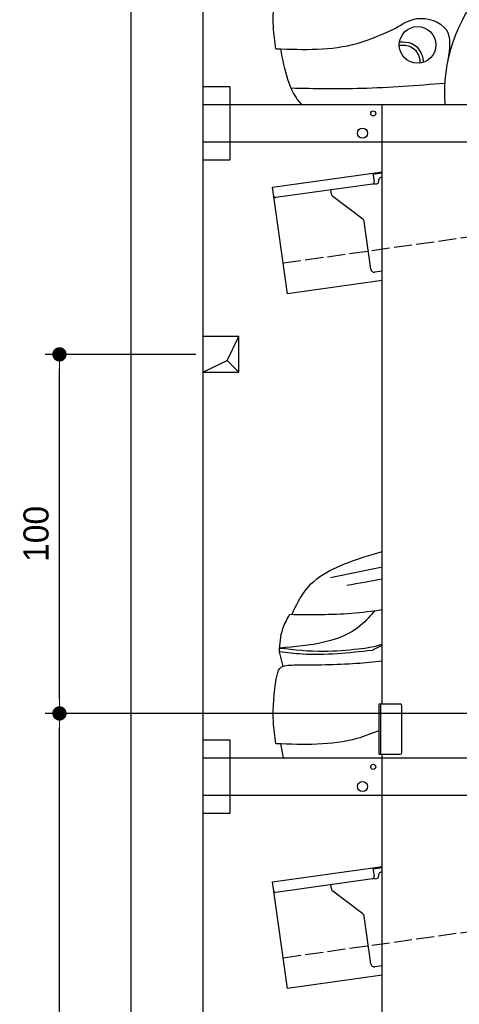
# Model space of a CAD drawing. Extents: x 13 to 6414, y -200 to 6401.
# Tile 2 of 6: x 13 to 1239, y 1430 to 4172. Entities that reach past the tile are written whole.
import ezdxf

# ---------------------------------------------------------------- set-up
doc = ezdxf.new("R2010")
doc.units = 0
doc.header["$LTSCALE"] = 10
doc.header["$MEASUREMENT"] = 0
doc.linetypes.add('GEN3', pattern=[6.25, 5, -1.25])
doc.layers.get('0').update_dxf_attribs({"linetype": 'CONTINUOUS'})
doc.layers.get('DEFPOINTS').update_dxf_attribs({"linetype": 'CONTINUOUS'})
for name, color, linetype in [('3', 6, 'GEN3'), ('BREAKTHROUGH', 1, 'CONTINUOUS'), ('CAR', 1, 'CONTINUOUS')]:
    doc.layers.add(name, color=color, linetype=linetype)
doc.layers.add('AM_0', color=7, linetype='CONTINUOUS', lineweight=30)
doc.layers.add('AM_5', color=3, linetype='CONTINUOUS', lineweight=15)
doc.dimstyles.new('KLAUS_DXF', dxfattribs={"dimscale": 20, "dimtxt": 3.5, "dimasz": 2, "dimexe": 2, "dimexo": 1, "dimgap": 1.5, "dimtad": 1, "dimlfac": 0.1, "dimdsep": 46, "dimtxsty": 'Standard', "dimblk": 'DOT', "dimcen": 2, "dimclrd": 256, "dimclre": 256, "dimclrt": 2, "dimadec": 0, "dimazin": 0, "dimtfac": 1, "dimtmove": 2, "dimatfit": 3, "dimfxl": 1, "dimtolj": 1, "dimarcsym": 0})

# ---------------------------------------------------------------- blocks, each defined once
blk = doc.blocks.new('_DOT')
at = {"color": 0, "linetype": 'ByBlock'}
blk.add_line((-0.5, 0), (-1, 0), dxfattribs=at)
at = {"color": 0, "linetype": 'ByBlock', "const_width": 0.5}
blk.add_lwpolyline([(-0.25, 0, 1), (0.25, 0, 1)], format="xyb", close=True, dxfattribs=at)
blk = doc.blocks.new('*D8')
at = {"layer": 'AM_5', "lineweight": -2, "transparency": 16777216}
for p, q in [((5804.1, 2240), (84.1, 2240)), ((124.1, 330), (124.1, 2200)), ((504.1, 290), (84.1, 290))]:
    blk.add_line(p, q, dxfattribs=at)
at = {"layer": 'DEFPOINTS', "color": 0, "transparency": 16777216}
for p in [(124.1, 2240), (5824.1, 2240), (524.1, 290)]:
    blk.add_point(p, dxfattribs=at)
at = {"layer": 'AM_5', "lineweight": -2, "transparency": 16777216, "xscale": 40, "yscale": 40, "zscale": 40}
for p, rotation in [((124.1, 2240), 90), ((124.1, 290), 270)]:
    blk.add_blockref('_DOT', p, dxfattribs=dict(at, rotation=rotation))
at = {"layer": 'AM_5', "color": 2, "transparency": 16777216, "insert": (59.1, 1265), "char_height": 70, "attachment_point": 5, "rotation": 90}
blk.add_mtext('\\A1;195', dxfattribs=at)
blk = doc.blocks.new('*D9')
at = {"layer": 'AM_5', "lineweight": -2, "transparency": 16777216}
for p, q in [((504.1, 3240), (84.1, 3240)), ((124.1, 2280), (124.1, 3200)), ((5804.1, 2240), (84.1, 2240))]:
    blk.add_line(p, q, dxfattribs=at)
at = {"layer": 'DEFPOINTS', "color": 0, "transparency": 16777216}
for p in [(124.1, 3240), (524.1, 3240), (5824.1, 2240)]:
    blk.add_point(p, dxfattribs=at)
at = {"layer": 'AM_5', "lineweight": -2, "transparency": 16777216, "xscale": 40, "yscale": 40, "zscale": 40}
for p, rotation in [((124.1, 3240), 90), ((124.1, 2240), 270)]:
    blk.add_blockref('_DOT', p, dxfattribs=dict(at, rotation=rotation))
at = {"layer": 'AM_5', "color": 2, "transparency": 16777216, "insert": (59.1, 2740), "char_height": 70, "attachment_point": 5, "rotation": 90}
blk.add_mtext('\\A1;100', dxfattribs=at)
blk = doc.blocks.new('Car 175')
at = {"layer": 'CAR'}
blk.add_circle((14668.2, 1421.7), 51.1, dxfattribs=at)
blk.add_arc((15189.4, 1286.3), 446.4, 6.4181, 183.8815, dxfattribs=at)
blk.add_open_spline([(14273.4, 1411.2), (14269.9, 1431.2), (14262.5, 1491.9), (14267.7, 1552.9), (14274.7, 1593.8)], degree=3, knots=[179.360258, 179.360258, 179.360258, 179.360258, 240.782609, 365.744069, 365.744069, 365.744069, 365.744069], dxfattribs=at)
for points in [[(14607.1, 1468.2), (14666.4, 1494.9), (14747.5, 1464.5), (14752.9, 1379.9)], [(14273.4, 1411.2), (14500.1, 1426), (14607.1, 1468.2)], [(14617.9, 1430.5), (14652.2, 1425.7), (14680.6, 1392.2), (14684.6, 1373.4)], [(14617.1, 1421.2), (14649.7, 1416.7), (14673.8, 1382.9), (14675.1, 1371.1)], [(14315.3, 1301.8), (14512.3, 1301.3), (14743.9, 1315.4)]]:
    blk.add_spline(points, degree=3, dxfattribs=at)
blk.add_open_spline([(14345.7, 1256.1), (14308.5, 1293.3), (14297.7, 1352), (14286.9, 1410.8)], degree=3, dxfattribs=at)
blk = doc.blocks.new('Car 175 EG')
at = {"layer": 'CAR'}
blk.add_line((14293.1, 1626), (14283.2, 1666.2), dxfattribs=at)
for points in [[(14322, 1780.7), (14363.7, 1847.5), (14519.7, 1931.1)], [(14283.2, 1666.2), (14292.6, 1731.1), (14312.2, 1770.9)], [(14549.4, 1781.1), (14510.9, 1741.2), (14283.8, 1676.9)], [(14541.3, 1670.4), (14346.4, 1659.9), (14283.2, 1666.2)], [(14274.7, 1593.8), (14284.4, 1620.3), (14324.3, 1629.8)]]:
    blk.add_spline(points, degree=3, dxfattribs=at)
for points in [[(14519.7, 1931.1), (14536.4, 1936), (14553.1, 1941), (14569.8, 1945.8)], [(14569.8, 1902.6), (14521.6, 1892.4), (14473.4, 1882.5), (14425.2, 1872.5)], [(14569.8, 1868.8), (14537, 1862.8), (14504.1, 1856.9), (14471.3, 1850.9)], [(14319.1, 1770.8), (14320, 1774.1), (14321, 1777.4), (14322, 1780.7)], [(14569.8, 1685.1), (14560.5, 1680.2), (14550.9, 1675.3), (14541.3, 1670.4)], [(14294.5, 1371.1), (14291.8, 1384.2), (14289.3, 1397.5), (14286.9, 1410.8)]]:
    blk.add_open_spline(points, degree=3, dxfattribs=at)
for points, knots in [([(14312.2, 1770.9), (14369.8, 1770.2), (14456.1, 1769.2), (14541.5, 1779.8), (14569.8, 1783.9)], [0, 0, 0, 0, 172.627431, 258.22168, 258.22168, 258.22168, 258.22168]), ([(14283.8, 1676.9), (14325, 1672.4), (14398.2, 1664.4), (14483.6, 1672.4), (14538, 1678.8), (14559.7, 1684.8), (14569.8, 1687.8)], [0, 0, 0, 0, 123.844208, 220.331791, 256.506446, 287.90888, 287.90888, 287.90888, 287.90888]), ([(14324.3, 1629.8), (14382.2, 1629.9), (14464.2, 1631.1), (14545.8, 1638.4), (14569.8, 1640.9)], [42.669603, 42.669603, 42.669603, 42.669603, 216.24747, 288.585967, 288.585967, 288.585967, 288.585967]), ([(14273.4, 1411.2), (14269.9, 1431.2), (14262.5, 1491.9), (14267.7, 1552.9), (14274.7, 1593.8)], [179.360258, 179.360258, 179.360258, 179.360258, 240.782609, 365.744069, 365.744069, 365.744069, 365.744069]), ([(14273.4, 1411.2), (14350.7, 1408.5), (14449.9, 1405.1), (14540.8, 1439.3), (14560.8, 1447.7)], [0, 0, 0, 0, 227.165691, 291.904149, 291.904149, 291.904149, 291.904149])]:
    blk.add_open_spline(points, degree=3, knots=knots, dxfattribs=at)

msp = doc.modelspace()

# ---------------------------------------------------------------- linework, layer by layer
for p, q in [((324.09, 40), (324.09, 6090)), ((524.081, 5890), (524.081, 290)), ((524.081, 3986.226), (599.081, 3986.226)), ((599.081, 3986.226), (599.081, 3781.226)), ((524.081, 3936.226), (1364.081, 3936.226)), ((1024.081, 2266.226), (1024.081, 3936.226)), ((1364.081, 3831.226), (524.081, 3831.226)), ((599.081, 3781.226), (524.081, 3781.226)), ((717.846, 3705.602), (997.597, 3744.919)), ((997.597, 3744.919), (1024.081, 3748.641)), ((997.597, 3744.919), (1001.076, 3720.162)), ((1024.081, 3744.601), (998.153, 3740.957)), ((1021.965, 3733.196), (1024.081, 3733.493)), ((759.598, 3408.522), (717.846, 3705.602)), ((996.821, 3714.515), (726.973, 3676.59)), ((1004.387, 3714.568), (1009.338, 3715.264)), ((1013.594, 3720.911), (1013.454, 3721.901)), ((882.114, 3686.419), (880.464, 3698.162)), ((969.738, 3616.723), (885.999, 3679.825)), ((992.252, 3477.573), (973.623, 3610.128)), ((1024.081, 3471.948), (1003.547, 3469.062)), ((1024.081, 3445.692), (759.598, 3408.522)), ((1015.081, 2266.226), (1074.081, 2266.226)), ((1015.081, 2126.226), (1015.081, 2266.226)), ((1019.081, 2266.226), (1019.081, 2126.226)), ((1079.081, 2131.226), (1079.081, 2261.226)), ((524.081, 2166.226), (599.081, 2166.226)), ((599.081, 2166.226), (599.081, 1961.226)), ((524.081, 2116.226), (1364.058, 2116.226)), ((1015.081, 2126.226), (1074.081, 2126.226)), ((1024.081, 296.226), (1024.081, 2126.226)), ((1364.058, 2011.226), (524.081, 2011.226)), ((599.081, 1961.226), (524.081, 1961.226)), ((997.597, 1809.919), (1024.081, 1813.641)), ((717.846, 1770.602), (997.597, 1809.919)), ((997.597, 1809.919), (1001.076, 1785.162)), ((1024.081, 1809.601), (998.153, 1805.957)), ((1013.594, 1785.911), (1013.454, 1786.901)), ((759.598, 1473.522), (717.846, 1770.602)), ((996.821, 1779.515), (726.973, 1741.59)), ((882.114, 1751.419), (880.464, 1763.162)), ((1004.387, 1779.568), (1009.338, 1780.264)), ((969.738, 1681.723), (885.999, 1744.825)), ((992.252, 1542.573), (973.623, 1675.128)), ((1024.081, 1536.948), (1003.547, 1534.062)), ((1024.081, 1510.692), (759.598, 1473.522))]:
    msp.add_line(p, q)
for centre, radius in [((999.081, 3911.226), 7), ((969.081, 3856.226), 14), ((999.081, 2091.226), 7), ((969.081, 2036.226), 14)]:
    msp.add_circle(centre, radius)
for centre, radius, start, end in [((1023.357, 3723.293), 10, 98, 188), ((996.125, 3719.466), 5, 278, 8), ((1003.691, 3719.519), 5, 221.236717, 278), ((1008.642, 3720.215), 5, 278, 8), ((726.277, 3681.541), 5, 188, 278), ((892.017, 3687.811), 10, 188, 233), ((963.72, 3608.734), 10, 8, 53), ((1002.155, 3478.965), 10, 188, 278), ((1074.081, 2261.226), 5, 0, 90), ((1074.081, 2131.226), 5, 270, 0), ((996.125, 1784.466), 5, 278, 8), ((1008.642, 1785.215), 5, 278, 8), ((1023.357, 1788.293), 10, 98, 188), ((1003.691, 1784.519), 5, 221.236717, 278), ((726.277, 1746.541), 5, 188, 278), ((892.017, 1752.811), 10, 188, 233), ((963.72, 1673.736), 10, 8, 53), ((1002.155, 1543.965), 10, 188, 278)]:
    msp.add_arc(centre, radius, start, end)
at = {"layer": '3'}
for p, q in [((747.49, 3494.675), (5754.898, 4198.42)), ((747.49, 1559.675), (5754.898, 2263.42))]:
    msp.add_line(p, q, dxfattribs=at)
at = {"layer": 'BREAKTHROUGH'}
for p, q in [((591.454, 3222.953), (624.081, 3290)), ((524.081, 3190), (591.454, 3222.953)), ((591.235, 3222.846), (624.081, 3190))]:
    msp.add_line(p, q, dxfattribs=at)
msp.add_lwpolyline([(624.081, 3290), (524.081, 3290), (524.081, 3190), (624.081, 3190)], close=True, dxfattribs=at)

# ---------------------------------------------------------------- block references
at = {"layer": 'AM_0'}
for name, p in [('Car 175', (-13545.683, 2680.11)), ('Car 175 EG', (-13545.683, 745.11))]:
    msp.add_blockref(name, p, dxfattribs=at)

# ---------------------------------------------------------------- dimensions: what is measured, and where the dimension line sits
at = {"layer": 'AM_5'}
for base, p1, p2, override, picture, middle in [((124.09, 3240), (5824.081, 2240), (524.081, 3240), {"dimpost": '', "dimtol": 0, "dimlim": 0, "dimtp": 0, "dimtm": 0, "dimtfac": 1, "dimtdec": 2, "dimtolj": 1, "dimtzin": 7}, '*D9', (59.09, 2740)), ((124.09, 2240), (524.081, 290), (5824.081, 2240), {"dimtol": 0, "dimlim": 0, "dimtp": 0, "dimtm": 0, "dimtfac": 1, "dimtdec": 2, "dimtolj": 1, "dimtzin": 7}, '*D8', (59.09, 1265))]:
    dim = msp.add_linear_dim(base=base, p1=p1, p2=p2, angle=90, dimstyle='KLAUS_DXF', override=override, dxfattribs=at)
    dim.commit()
    dim.dimension.update_dxf_attribs({"geometry": picture, "text_midpoint": middle})

doc.saveas('drawing.dxf')
